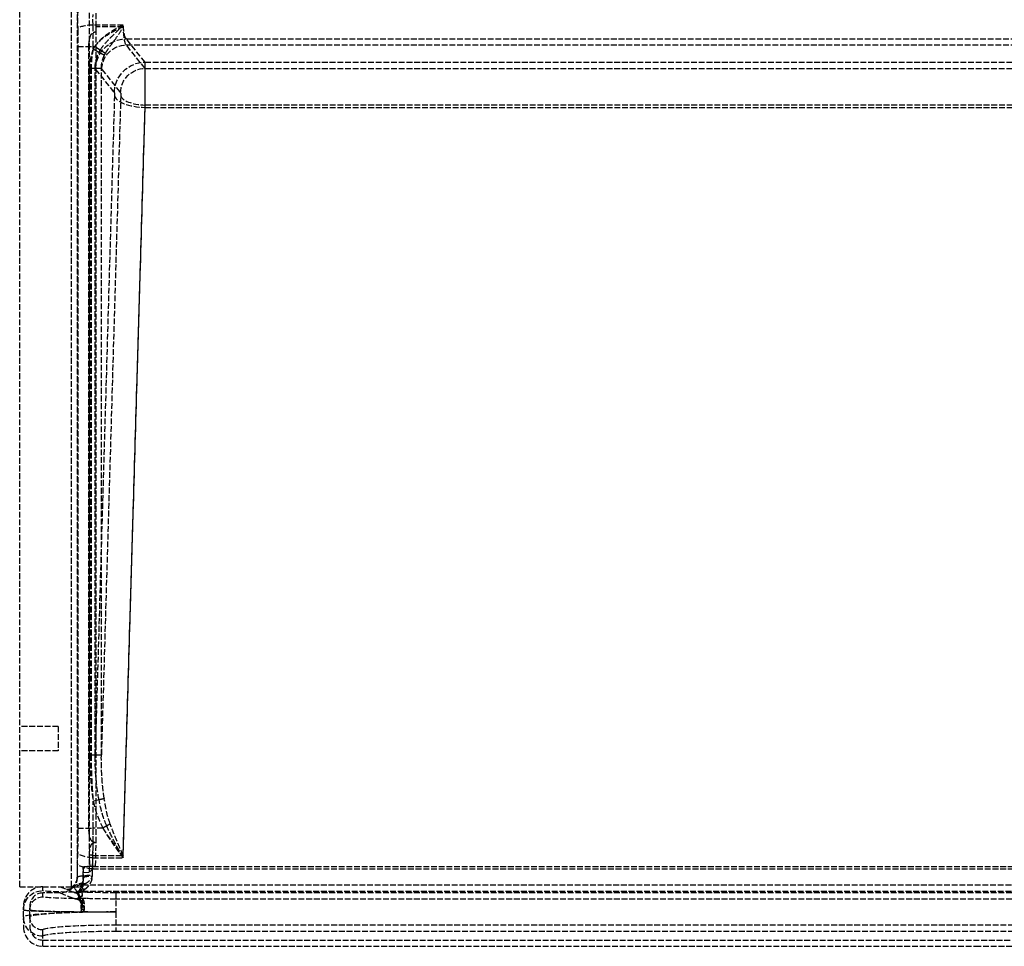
# Model space of a CAD drawing. Header units: millimetres. Extents: x 0 to 512, y -16 to 500.
# Tile 1 of 3: x 0 to 256, y -16 to 225. Entities that reach past the tile are written whole.
import ezdxf

# ---------------------------------------------------------------- set-up
doc = ezdxf.new("R2010")
doc.units = ezdxf.units.MM
doc.header["$LTSCALE"] = 10
doc.linetypes.add('ALLCAD_Strich', pattern=[0.2, 0.15, -0.05])
doc.layers.add('BESCH_KONT_sich_schn_grun_2d', color=10, linetype='Continuous')

msp = doc.modelspace()

# ---------------------------------------------------------------- linework, layer by layer
at = {"layer": 'BESCH_KONT_sich_schn_grun_2d', "linetype": 'ALLCAD_Strich'}
for p, q in [((0, 0), (0, 500)), ((13.5, 0), (13.5, 500)), ((18.14, 3.74), (18.14, 490.07)), ((14.9, 484.77), (14.9, 2.44)), ((26.93, 224.08), (19.07, 224.08)), ((26.93, 223.62), (19.86, 223.62)), ((19.89, 11.5), (19.89, 222.38)), ((32.59, 214.4), (27.72, 220.5)), ((27.72, 220.5), (469.28, 220.5)), ((15.13, 218.48), (15.13, 15.25)), ((15.13, 218.48), (19.12, 218.48)), ((17.99, 15.25), (17.99, 218.48)), ((19.12, 217.84), (19.12, 218.48)), ((19.12, 218.48), (19.5, 218.48)), ((19.12, 217.84), (20.66, 217)), ((20.96, 217.55), (19.5, 218.48)), ((27.72, 218.88), (469.28, 218.88)), ((32.59, 212.78), (27.72, 218.88)), ((18.22, 212.84), (19.61, 212.84)), ((18.22, 212.84), (18.22, 34.2)), ((18.58, 212.84), (18.58, 34.2)), ((19.61, 34.2), (19.61, 212.84)), ((19.61, 212.84), (21.23, 212.84)), ((19.74, 212.53), (24.61, 206.43)), ((21.23, 34.2), (21.23, 212.84)), ((21.37, 212.53), (26.24, 206.43)), ((32.59, 214.4), (464.41, 214.4)), ((32.59, 212.78), (464.41, 212.78)), ((24.64, 205.74), (19.61, 34.2)), ((26.27, 205.74), (21.23, 34.2)), ((26.89, 8.15), (32.62, 203.28)), ((26.89, 7.51), (32.62, 202.65)), ((32.62, 203.28), (464.38, 203.28)), ((32.62, 202.65), (464.38, 202.65)), ((10, 41.65), (0, 41.65)), ((10, 41.65), (10, 35.35)), ((10, 35.35), (0, 35.35)), ((19.61, 34.2), (18.22, 34.2)), ((21.23, 34.2), (19.61, 34.2)), ((20.62, 22.57), (19.12, 22.23)), ((19.12, 15.25), (19.12, 22.23)), ((22.62, 15.8), (21.61, 15.25)), ((15.13, 15.25), (19.12, 15.25)), ((21.61, 15.25), (19.12, 15.25)), ((19.43, 11.5), (19.89, 11.5)), ((19.72, 5.32), (19.89, 11.5)), ((15.04, 9.06), (14.96, 6.18)), ((18.95, 5.27), (19.03, 8.15)), ((19.03, 8.15), (26.89, 8.15)), ((16.5, 5.09), (16.56, 5.15)), ((18.14, 3.74), (19.72, 5.32)), ((18.3, 5.32), (19.72, 5.32)), ((18.95, 4.64), (19.03, 7.51)), ((18.95, 5.27), (478.05, 5.27)), ((19.03, 7.51), (26.89, 7.51)), ((16.5, 2.45), (16.5, 5.09)), ((16.5, 3.73), (18.14, 3.74)), ((18.95, 4.64), (478.05, 4.64)), ((0, 0), (13.5, 0)), ((6, -1.03), (6, 0)), ((10.5, 0), (12.2, -0.68)), ((13.64, 0), (13.5, 0)), ((14.03, 0), (15.84, 0)), ((14.92, 2.43), (14.9, 2.44)), ((16.5, 0), (15.84, 0)), ((16.33, 0.48), (480.67, 0.48)), ((16.5, 1.89), (16.5, 2.45)), ((16.55, 2.43), (16.5, 2.45)), ((16.5, 0), (16.5, 1.89)), ((10.5, -1.63), (6, -1.63)), ((6, -2.66), (6, -1.63)), ((10.5, -1.63), (14.19, -3.1)), ((12.2, -0.68), (14.19, -1.47)), ((16.33, -1.14), (480.67, -1.14)), ((472, -1.58), (25, -1.58)), ((25, -1.58), (25, -6.57)), ((1, -5), (1, -6.03)), ((2.63, -5), (2.63, -6.03)), ((472, -3.21), (25, -3.21)), ((1, -7.9), (1, -6.03)), ((2.63, -7.9), (2.63, -6.03)), ((25, -6.57), (25, -11.56)), ((1, -7.9), (1, -10.49)), ((2.63, -7.9), (2.63, -10.49)), ((25, -9.93), (472, -9.93)), ((6, -12.89), (6, -11.26)), ((25, -11.56), (472, -11.56)), ((6, -15.5), (6, -12.89)), ((6, -13.87), (491, -13.87)), ((6, -15.5), (248.49, -15.5)), ((248.49, -15.5), (248.49, -15.5)), ((248.49, -15.5), (248.49, -15.51)), ((248.49, -15.5), (248.49, -15.51)), ((248.49, -15.5), (248.49, -15.5)), ((248.49, -15.5), (248.49, -15.51)), ((248.49, -15.5), (248.5, -15.5)), ((248.49, -15.5), (248.49, -15.51)), ((248.49, -15.5), (248.49, -15.51)), ((248.49, -15.5), (248.49, -15.51)), ((248.49, -15.5), (248.49, -15.51)), ((248.49, -15.51), (248.49, -15.51)), ((248.49, -15.51), (248.49, -15.51)), ((248.49, -15.51), (248.5, -15.51)), ((248.5, -15.5), (248.5, -15.51)), ((248.51, -15.5), (248.5, -15.5)), ((248.5, -15.5), (248.5, -15.51)), ((248.5, -15.5), (248.5, -15.5)), ((248.5, -15.5), (248.5, -15.5)), ((248.5, -15.5), (248.5, -15.51)), ((248.5, -15.5), (248.5, -15.51)), ((248.5, -15.5), (248.5, -15.51)), ((248.5, -15.5), (248.5, -15.5)), ((248.5, -15.5), (248.5, -15.5)), ((248.5, -15.51), (248.5, -15.5)), ((248.5, -15.5), (248.5, -15.51)), ((248.5, -15.5), (248.5, -15.51)), ((248.5, -15.5), (248.5, -15.51)), ((248.51, -15.51), (248.5, -15.51)), ((248.5, -15.51), (248.5, -15.51)), ((248.5, -15.51), (248.5, -15.51)), ((248.51, -15.5), (248.51, -15.5)), ((248.51, -15.5), (248.51, -15.51)), ((248.51, -15.5), (248.51, -15.51)), ((248.51, -15.5), (248.51, -15.5)), ((248.51, -15.5), (248.51, -15.51)), ((248.51, -15.5), (491, -15.5)), ((248.51, -15.5), (248.51, -15.51)), ((248.51, -15.5), (248.51, -15.51)), ((248.51, -15.5), (248.51, -15.51)), ((248.51, -15.5), (248.51, -15.51)), ((248.51, -15.51), (248.51, -15.51)), ((248.51, -15.51), (248.51, -15.51))]:
    msp.add_line(p, q, dxfattribs=at)
for centre, major_axis, ratio, start_param, end_param in [((15.69, 225.48), (0, -9), 0.069927, -1.846598, -1.287002), ((19.07, 222.96), (-4, -0.08), 0.279946, -1.576506, -0.072726), ((18, 218.48), (0, 20), 0.055941, -1.570796, -1.287002), ((18.63, 218.48), (0, 18.37), 0.069927, -1.356851, -1.287002), ((18, 218.48), (0, 18.37), 0.060905, -1.570796, -1.371513), ((19.82, 225.48), (0, -13), 0.069927, -0.235462, -0.087266), ((21.44, 225.48), (0, -13), 0.069927, -0.235462, -0.087266), ((32.59, 205.94), (0, 8.5), 0.004113, -1.968165, -0.087266), ((32.59, 205.94), (0, 6.87), 0.005089, -1.968165, -0.087266), ((32.62, 205.74), (-8, 0.23), 0.386852, 0.075718, 1.582149), ((32.62, 205.74), (-6.37, 0.19), 0.386852, 0.075718, 1.582149), ((27.65, 36.19), (-0.74, -25.32), 0.386852, -0.975472, -0.586274), ((18, 15.25), (0, 20), 0.055941, -1.968165, -1.570796), ((18, 15.25), (0, 18.37), 0.060905, -1.77008, -1.570796), ((18, 15.25), (0, 18.37), 0.060905, -1.968165, -1.783787), ((15.41, 3.48), (0, -7), 0.069927, -1.968165, -1.420635), ((17.03, 3.48), (0, -7), 0.069927, -1.812777, -1.420635), ((6, -5), (0, 5), 0.999612, 0, 1.570796), ((12.2, 2.32), (-1.11, -2.79), 0.997179, 0.380007, 1.120889), ((16.33, -3.51), (-3.97, -0.49), 0.997527, -1.694182, -1.093458), ((16.91, -2.83), (-3, 2.65), 0.841589, -0.930789, -0.125464), ((2.76, 10.07), (13.26, -11.06), 0.273978, -0.119665, 0.284906), ((11.89, 2.44), (4.31, -1.72), 0.997179, -0.175868, 0.259624), ((6, -5), (0, 3.37), 0.999612, 0, 1.570796), ((14.19, 1.53), (-1.11, -2.79), 0.997179, 0.380007, 0.577806), ((15.56, -5.33), (-1.78, 3.58), 0.987927, -0.467074, -0.267812), ((16.17, -5.42), (0.28, 3.99), 0.705086, 0.09853, 0.460375), ((2.76, 8.45), (13.26, -11.06), 0.273978, -0.119665, 0.284906), ((14.19, 1.53), (-1.71, -4.3), 0.997179, 0.380007, 0.577806), ((25, -6.03), (24, 0), 0.022049, -3.141593, -1.957035), ((25, -7.9), (-24, 0), 0.055359, -1.570796, 0), ((25, -6.03), (22.37, 0), 0.023656, -3.141593, -1.957035), ((25, -7.9), (-22.37, 0), 0.059392, -1.570796, 0), ((25, -5.24), (24, 0), 0.055359, -1.880485, -1.570796), ((25, -5.24), (22.37, 0), 0.059392, -1.880485, -1.570796), ((6, -10.49), (0, -5.01), 0.997564, -1.570796, 0), ((6, -10.49), (0, -3.38), 0.997564, -1.570796, 0)]:
    msp.add_ellipse(centre, major_axis=major_axis, ratio=ratio, start_param=start_param, end_param=end_param, dxfattribs=at)
at = {"layer": 'BESCH_KONT_sich_schn_grun_2d', "linetype": 'ALLCAD_Strich', "extrusion": (0, 0, -1)}
for centre, major_axis, ratio, start_param, end_param in [((19.68, 225.48), (0, 5), 0.125868, -1.85459, -1.294994), ((20.31, 225.48), (0, -6.63), 0.069927, 1.287002, 1.846598), ((14.01, 218.48), (0, -16), 0.069927, -1.85459, -1.570796), ((27.8, 225.48), (0, 5), 0.18181, -3.054326, -1.85459), ((27.8, 225.48), (0, 6.63), 0.137111, -3.054326, -1.85459), ((276.6, 218.48), (-262.7, 0), 0.069927, 0.199284, 0.213945), ((27.72, 212.53), (6.25, 4.99), 0.993786, -2.464257, -0.89954), ((27.72, 212.53), (4.98, 3.98), 0.993786, -2.464257, -0.89954), ((32.59, 206.43), (6.25, 4.99), 0.993786, -2.464257, -0.89954), ((32.59, 206.43), (4.98, 3.98), 0.993786, -2.464257, -0.89954), ((24.61, 205.94), (0, -0.5), 0.069927, -3.054326, -1.173428), ((26.23, 205.94), (0, -0.5), 0.069927, -3.054326, -1.173428), ((27.65, 36.19), (-0.72, -24.63), 0.324723, 0.586274, 0.975472), ((27.65, 36.19), (-0.7, -24), 0.265352, 0.586274, 0.975472), ((14.01, 15.25), (0, -16), 0.069927, -1.570796, -1.173428), ((297.47, 15.25), (-281.89, -6.69), 0.060698, 0.159534, 0.166936), ((276.6, 15.25), (-262.7, 0), 0.069927, -0.205588, -0.199284), ((19.03, 9.06), (-4, 0.12), 0.386852, -1.582149, -0.075718), ((21.11, 79.77), (-2.14, -78.98), 0.029913, 0.339553, 0.43671), ((19.03, 9.06), (-2.37, 0.07), 0.386852, -1.582149, -1.208994), ((18.95, 6.18), (-4, 0.12), 0.386852, -1.582149, -0.075718), ((18.92, 5.15), (2.37, 0.01), 0.078071, -1.841299, -1.83267), ((18.95, 6.18), (-2.37, 0.07), 0.386852, -1.582149, -1.297523), ((19.4, 3.48), (0, 4.63), 0.105721, -1.720957, -1.173428), ((18.91, 2.43), (-4, -0.04), 0.149589, 0.070609, 1.572379), ((19.4, 3.48), (0, 3), 0.163163, -1.720957, -1.173428), ((11.89, 2.44), (2.79, -1.11), 0.997179, -0.378065, 0.571681), ((6, -6.03), (-5, 0), 0.999612, 0, 1.570796), ((25, -1.03), (-19, 0), 0.027851, -0.965447, 0), ((10.49, 3), (4.31, -1.72), 0.997179, 0.324881, 1.19079), ((2.76, 6.08), (12.01, -7.51), 0.114797, -0.419931, -0.015359), ((2.76, 6.08), (12.44, -8.99), 0.182945, -0.353842, 0.050729), ((25, -0.26), (-19, 0), 0.069927, -1.570796, -1.155091), ((6, -6.03), (-3.37, 0), 0.999612, 0, 1.570796), ((25, -2.66), (-19, 0), 0.027851, -0.965447, 0), ((25, -1.88), (-19, 0), 0.069927, -1.570796, -1.155091), ((17.56, -6.48), (-1.79, 3.58), 0.337257, -1.403312, -1.355453), ((6, -7.9), (-5, 0), 0.997564, -1.570796, 0), ((6, -7.9), (-3.37, 0), 0.997564, -1.570796, 0), ((25, -11.26), (19, 0), 0.069927, -3.141593, -1.570796), ((25, -12.89), (19, 0), 0.069927, -3.141593, -1.570796)]:
    msp.add_ellipse(centre, major_axis=major_axis, ratio=ratio, start_param=start_param, end_param=end_param, dxfattribs=at)
at = {"layer": 'BESCH_KONT_sich_schn_grun_2d', "linetype": 'ALLCAD_Strich'}
for points, knots in [([(26.93, 224.08), (26.3, 223.78), (25.68, 223.46), (24.47, 222.8), (23.88, 222.45), (22.4, 221.47), (21.54, 220.79), (20.31, 219.54), (19.88, 219.02), (19.5, 218.48)], [-0.9745351, -0.9745351, -0.9745351, -0.9745351, -0.7609276, -0.7609276, -0.5487362, -0.5487362, -0.2110524, -0.2110524, 0, 0, 0, 0]), ([(26.93, 223.62), (26.22, 223.3), (25.51, 222.97), (24.13, 222.26), (23.46, 221.88), (22.82, 221.47), (22.18, 221.05), (21.57, 220.6), (20.44, 219.6), (19.93, 219.06), (19.5, 218.48)], [-0.9745351, -0.9745351, -0.9745351, -0.9745351, -0.7309013, -0.7309013, -0.4872675, -0.4872675, -0.4872675, -0.2436338, -0.2436338, 0, 0, 0, 0]), ([(20.96, 217.55), (21.27, 218.05), (21.61, 218.54), (22.61, 219.77), (23.29, 220.48), (24.48, 221.65), (24.95, 222.11), (25.92, 223.07), (26.42, 223.57), (26.93, 224.08)], [0, 0, 0, 0, 0.2110524, 0.2110524, 0.5487362, 0.5487362, 0.7609276, 0.7609276, 0.9745351, 0.9745351, 0.9745351, 0.9745351]), ([(22.29, 216.7), (22.56, 217.19), (22.88, 217.68), (23.58, 218.66), (23.96, 219.16), (24.36, 219.7), (24.76, 220.24), (25.17, 220.82), (26.03, 222.13), (26.48, 222.86), (26.93, 223.62)], [0, 0, 0, 0, 0.2436338, 0.2436338, 0.4872675, 0.4872675, 0.4872675, 0.7309013, 0.7309013, 0.9745351, 0.9745351, 0.9745351, 0.9745351]), ([(17.99, 218.48), (17.99, 218.9), (18.01, 219.33), (18.1, 220.09), (18.17, 220.46), (18.37, 221.21), (18.51, 221.53), (18.74, 221.85), (18.81, 221.94), (18.96, 222.06), (19.03, 222.09), (19.1, 222.12)], [-0.2898042, -0.2898042, -0.2898042, -0.2898042, -0.2085017, -0.2085017, -0.1387261, -0.1387261, -0.0566435, -0.0566435, -0.022162, -0.022162, 0, 0, 0, 0]), ([(19.12, 217.84), (18.83, 217.08), (18.6, 216.26), (18.29, 214.58), (18.22, 213.71), (18.22, 212.84)], [-0.522631, -0.522631, -0.522631, -0.522631, -0.2613155, -0.2613155, 0, 0, 0, 0]), ([(19.12, 217.84), (19.03, 217.46), (18.96, 217.06), (18.82, 216.26), (18.77, 215.84), (18.72, 215.42), (18.68, 215), (18.64, 214.57), (18.6, 213.71), (18.58, 213.28), (18.58, 212.84)], [-0.522631, -0.522631, -0.522631, -0.522631, -0.3919733, -0.3919733, -0.2613155, -0.2613155, -0.2613155, -0.1306578, -0.1306578, 0, 0, 0, 0]), ([(19.61, 212.84), (19.6, 213.56), (19.69, 214.28), (20.05, 215.68), (20.32, 216.35), (20.66, 217)], [0, 0, 0, 0, 0.2613155, 0.2613155, 0.522631, 0.522631, 0.522631, 0.522631]), ([(20.66, 217), (20.77, 216.94), (21.16, 216.73), (21.71, 216.43), (21.97, 216.28), (22.05, 216.24)], [-0.5996418, -0.5996418, -0.5996418, -0.5996418, -0.5, -0.25, 0, 0, 0, 0]), ([(22.29, 216.7), (22.2, 216.75), (21.94, 216.92), (21.42, 217.25), (21.06, 217.48), (20.96, 217.55)], [0, 0, 0, 0, 0.25, 0.5, 0.5933408, 0.5933408, 0.5933408, 0.5933408]), ([(21.23, 212.84), (21.23, 213.13), (21.25, 213.42), (21.31, 214), (21.37, 214.29), (21.44, 214.58), (21.51, 214.86), (21.59, 215.14), (21.8, 215.7), (21.92, 215.97), (22.05, 216.24)], [0, 0, 0, 0, 0.1306578, 0.1306578, 0.2613155, 0.2613155, 0.2613155, 0.3919733, 0.3919733, 0.522631, 0.522631, 0.522631, 0.522631]), ([(22.05, 216.24), (22.07, 216.28), (22.09, 216.32), (22.12, 216.39), (22.14, 216.43), (22.16, 216.47), (22.18, 216.51), (22.2, 216.55), (22.24, 216.62), (22.27, 216.66), (22.29, 216.7)], [-0.07447153, -0.07447153, -0.07447153, -0.07447153, -0.05585365, -0.05585365, -0.03723577, -0.03723577, -0.03723577, -0.01861788, -0.01861788, 0, 0, 0, 0]), ([(18.22, 34.2), (18.22, 33.49), (18.22, 32.78), (18.32, 28.77), (18.6, 25.45), (19.12, 22.23)], [-1.207893, -1.207893, -1.207893, -1.207893, -0.993364, -0.993364, 0, 0, 0, 0]), ([(18.58, 34.2), (18.58, 33.2), (18.59, 32.2), (18.63, 30.19), (18.67, 29.19), (18.71, 28.19), (18.75, 27.19), (18.81, 26.19), (18.94, 24.2), (19.03, 23.21), (19.12, 22.23)], [-1.207893, -1.207893, -1.207893, -1.207893, -0.90592, -0.90592, -0.603946, -0.603946, -0.603946, -0.301973, -0.301973, 0, 0, 0, 0]), ([(20.62, 22.57), (20.03, 25.71), (19.71, 28.92), (19.61, 32.82), (19.6, 33.51), (19.61, 34.2)], [0, 0, 0, 0, 0.993364, 0.993364, 1.207893, 1.207893, 1.207893, 1.207893]), ([(21.98, 22.89), (21.84, 23.81), (21.72, 24.75), (21.52, 26.63), (21.44, 27.57), (21.38, 28.52), (21.32, 29.46), (21.28, 30.41), (21.23, 32.3), (21.22, 33.25), (21.23, 34.2)], [0, 0, 0, 0, 0.301973, 0.301973, 0.603946, 0.603946, 0.603946, 0.90592, 0.90592, 1.207893, 1.207893, 1.207893, 1.207893]), ([(21.98, 22.89), (21.83, 22.85), (21.47, 22.77), (20.97, 22.65), (20.67, 22.58), (20.62, 22.57)], [0, 0, 0, 0, 0.25, 0.5, 0.546553, 0.546553, 0.546553, 0.546553]), ([(23.54, 16.3), (23.4, 16.23), (23.11, 16.07), (22.79, 15.9), (22.62, 15.81), (22.62, 15.8)], [-1, -1, -1, -1, -0.75, -0.5, -0.4931553, -0.4931553, -0.4931553, -0.4931553]), ([(26.89, 7.51), (26.16, 8.82), (25.41, 10.17), (23.97, 12.95), (23.27, 14.37), (22.62, 15.8)], [-0.002297, -0.002297, -0.002297, -0.002297, 0.502749, 0.502749, 1.007795, 1.007795, 1.007795, 1.007795]), ([(26.89, 8.15), (26.61, 8.79), (26.31, 9.45), (25.74, 10.79), (25.45, 11.47), (25.16, 12.15), (24.88, 12.84), (24.6, 13.52), (24.06, 14.91), (23.79, 15.61), (23.54, 16.3)], [-0.002297, -0.002297, -0.002297, -0.002297, 0.250226, 0.250226, 0.502749, 0.502749, 0.502749, 0.755272, 0.755272, 1.007795, 1.007795, 1.007795, 1.007795]), ([(19.1, 11.62), (19.04, 11.64), (18.99, 11.67), (18.88, 11.74), (18.83, 11.78), (18.65, 11.98), (18.55, 12.17), (18.34, 12.63), (18.22, 13.02), (18.03, 14.05), (17.99, 14.67), (17.99, 15.25)], [-0.4249274, -0.4249274, -0.4249274, -0.4249274, -0.4048093, -0.4048093, -0.3826229, -0.3826229, -0.3145175, -0.3145175, -0.1759728, -0.1759728, 0, 0, 0, 0]), ([(21.61, 15.25), (22.41, 13.9), (23.28, 12.56), (25.06, 9.97), (25.98, 8.71), (26.89, 7.51)], [-1.007795, -1.007795, -1.007795, -1.007795, -0.502749, -0.502749, 0.002297, 0.002297, 0.002297, 0.002297]), ([(21.61, 15.25), (22.01, 14.63), (22.43, 14.01), (23.28, 12.79), (23.72, 12.19), (24.17, 11.59), (24.62, 10.99), (25.07, 10.41), (25.98, 9.26), (26.44, 8.7), (26.89, 8.15)], [-1.007795, -1.007795, -1.007795, -1.007795, -0.755272, -0.755272, -0.502749, -0.502749, -0.502749, -0.250226, -0.250226, 0.002297, 0.002297, 0.002297, 0.002297]), ([(18.17, 8.23), (18.15, 8.58), (18.17, 8.93), (18.24, 9.61), (18.3, 9.96), (18.48, 10.58), (18.59, 10.83), (18.77, 11.11), (18.85, 11.2), (18.98, 11.31), (19.03, 11.35), (19.09, 11.37)], [-0.2745295, -0.2745295, -0.2745295, -0.2745295, -0.1971963, -0.1971963, -0.1227082, -0.1227082, -0.0528112, -0.0528112, -0.0194859, -0.0194859, 0, 0, 0, 0]), ([(16.56, 5.15), (16.57, 5.17), (16.61, 5.18), (16.72, 5.21), (16.8, 5.22), (17.06, 5.25), (17.27, 5.27), (17.75, 5.3), (18.01, 5.31), (18.28, 5.32)], [-0.3031978, -0.3031978, -0.3031978, -0.3031978, -0.2440485, -0.2440485, -0.1854281, -0.1854281, -0.0869654, -0.0869654, 0, 0, 0, 0]), ([(16.91, 0.77), (17.09, 0.85), (17.27, 0.95), (17.76, 1.24), (18.06, 1.46), (18.6, 2.01), (18.82, 2.36), (18.91, 2.83), (18.92, 2.93), (18.91, 3.03)], [0, 0, 0, 0, 0.1431822, 0.1431822, 0.3722738, 0.3722738, 0.6449178, 0.6449178, 0.7150111, 0.7150111, 0.7150111, 0.7150111]), ([(16.91, -0.7), (17.13, -0.54), (17.37, -0.34), (17.83, 0.12), (18.06, 0.38), (18.26, 0.68), (18.44, 0.94), (18.59, 1.24), (18.84, 1.94), (18.92, 2.35), (18.91, 2.78)], [0, 0, 0, 0, 0.1787528, 0.1787528, 0.3575056, 0.3575056, 0.3575056, 0.5184306, 0.5184306, 0.7150111, 0.7150111, 0.7150111, 0.7150111]), ([(14.22, 0.11), (14.17, 0.04), (14.13, -0.03), (14.08, -0.12), (14.07, -0.15), (14.06, -0.2), (14.06, -0.21), (14.07, -0.22)], [0, 0, 0, 0, 0.1178861, 0.1178861, 0.2131778, 0.2131778, 0.2727351, 0.2727351, 0.2727351, 0.2727351]), ([(14.92, 2.43), (14.93, 2.33), (14.92, 2.23), (14.9, 1.75), (14.82, 1.4), (14.63, 0.83), (14.52, 0.61), (14.34, 0.3), (14.28, 0.2), (14.22, 0.11)], [-0.7150111, -0.7150111, -0.7150111, -0.7150111, -0.6449178, -0.6449178, -0.3722738, -0.3722738, -0.1431822, -0.1431822, 0, 0, 0, 0]), ([(16.55, 2.43), (16.56, 2), (16.51, 1.58), (16.35, 0.87), (16.26, 0.58), (16.15, 0.31), (16.03, 0.01), (15.88, -0.26), (15.6, -0.72), (15.45, -0.92), (15.32, -1.09)], [-0.7150111, -0.7150111, -0.7150111, -0.7150111, -0.5184306, -0.5184306, -0.3575056, -0.3575056, -0.3575056, -0.1787528, -0.1787528, 0, 0, 0, 0]), ([(16.33, 0.48), (16.33, 0.49), (16.34, 0.5), (16.4, 0.53), (16.46, 0.56), (16.65, 0.65), (16.77, 0.7), (16.91, 0.77)], [-0.2727351, -0.2727351, -0.2727351, -0.2727351, -0.2131778, -0.2131778, -0.1178861, -0.1178861, 0, 0, 0, 0]), ([(14.19, -1.47), (14.5, -1.5), (14.78, -1.65), (15.32, -2.33), (15.56, -2.97), (15.87, -4.59), (15.96, -5.55), (15.96, -6.52)], [-1.355472, -1.355472, -1.355472, -1.355472, -0.961509, -0.961509, -0.465557, -0.465557, 0, 0, 0, 0]), ([(14.78, -1.41), (14.78, -1.41), (14.78, -1.41), (14.78, -1.41), (14.78, -1.41), (14.78, -1.41), (14.78, -1.41), (14.78, -1.42), (14.78, -1.42), (14.79, -1.43), (14.79, -1.43), (14.82, -1.46), (14.86, -1.49), (14.98, -1.58), (15.07, -1.66), (15.17, -1.76)], [0, 0, 0, 0, 0.0019897, 0.0019897, 0.0039795, 0.0039795, 0.0079589, 0.0079589, 0.0158427, 0.0158427, 0.0314996, 0.0314996, 0.0763591, 0.0763591, 0.1527183, 0.1527183, 0.1527183, 0.1527183]), ([(15.32, -1.09), (15.27, -1.15), (15.22, -1.21), (15.14, -1.31), (15.1, -1.36), (15.07, -1.4), (15.04, -1.44), (15.02, -1.47), (14.99, -1.53), (14.99, -1.55), (14.99, -1.56)], [0, 0, 0, 0, 0.0681838, 0.0681838, 0.1363675, 0.1363675, 0.1363675, 0.2045513, 0.2045513, 0.2727351, 0.2727351, 0.2727351, 0.2727351]), ([(15.17, -1.76), (15.24, -1.84), (15.32, -1.94), (15.47, -2.18), (15.54, -2.32), (15.66, -2.64), (15.71, -2.8), (15.81, -3.15), (15.85, -3.32), (15.91, -3.68), (15.94, -3.84), (15.98, -4.2), (16, -4.38), (16.03, -4.76), (16.04, -4.96), (16.05, -5.36), (16.05, -5.56), (16.04, -5.89), (16.03, -6.02), (16.01, -6.2), (16.01, -6.26), (16, -6.3)], [0, 0, 0, 0, 0.0605021, 0.0605021, 0.1157303, 0.1157303, 0.1582136, 0.1582136, 0.190893, 0.190893, 0.2146236, 0.2146236, 0.234589, 0.234589, 0.2513925, 0.2513925, 0.2658423, 0.2658423, 0.2769575, 0.2769575, 0.2839045, 0.2839045, 0.2839045, 0.2839045]), ([(16.17, -1.43), (15.99, -1.42), (15.82, -1.41), (15.63, -1.38), (15.58, -1.37), (15.55, -1.36), (15.55, -1.35), (15.55, -1.35), (15.55, -1.35), (15.55, -1.34), (15.55, -1.34), (15.56, -1.34), (15.56, -1.34), (15.56, -1.34), (15.56, -1.34), (15.56, -1.34)], [-0.1527183, -0.1527183, -0.1527183, -0.1527183, -0.0763591, -0.0763591, -0.0314996, -0.0314996, -0.0158427, -0.0158427, -0.0079589, -0.0079589, -0.0039795, -0.0039795, -0.0019897, -0.0019897, 0, 0, 0, 0]), ([(16.07, -6.48), (16.1, -6.43), (16.12, -6.36), (16.18, -6.15), (16.21, -5.99), (16.27, -5.6), (16.29, -5.35), (16.33, -4.86), (16.35, -4.61), (16.37, -4.14), (16.37, -3.92), (16.38, -3.48), (16.38, -3.28), (16.38, -2.87), (16.37, -2.67), (16.35, -2.28), (16.34, -2.12), (16.3, -1.81), (16.28, -1.69), (16.23, -1.51), (16.2, -1.46), (16.17, -1.43)], [-0.2839045, -0.2839045, -0.2839045, -0.2839045, -0.2769575, -0.2769575, -0.2658423, -0.2658423, -0.2513925, -0.2513925, -0.234589, -0.234589, -0.2146236, -0.2146236, -0.190893, -0.190893, -0.1582136, -0.1582136, -0.1157303, -0.1157303, -0.0605021, -0.0605021, 0, 0, 0, 0]), ([(16.33, -1.14), (16.33, -1.13), (16.35, -1.11), (16.4, -1.07), (16.45, -1.03), (16.5, -1), (16.55, -0.96), (16.62, -0.91), (16.76, -0.81), (16.83, -0.76), (16.91, -0.7)], [-0.2727351, -0.2727351, -0.2727351, -0.2727351, -0.2045513, -0.2045513, -0.1363675, -0.1363675, -0.1363675, -0.0681838, -0.0681838, 0, 0, 0, 0]), ([(14.19, -3.1), (14.66, -3.12), (15.08, -3.25), (15.62, -3.64), (15.79, -3.82), (15.93, -4.04), (16.09, -4.27), (16.22, -4.54), (16.48, -5.34), (16.57, -5.93), (16.57, -6.52)], [-1.355472, -1.355472, -1.355472, -1.355472, -0.918965, -0.918965, -0.677736, -0.677736, -0.677736, -0.420648, -0.420648, 0, 0, 0, 0]), ([(15.1, -3.01), (15.1, -3.01), (15.1, -3.01), (15.09, -3.01), (15.09, -3.01), (15.09, -3.01), (15.09, -3.01), (15.09, -3.01), (15.09, -3.02), (15.1, -3.03), (15.11, -3.03), (15.14, -3.06), (15.18, -3.07), (15.23, -3.09), (15.27, -3.12), (15.33, -3.14), (15.45, -3.19), (15.51, -3.22), (15.57, -3.25)], [0, 0, 0, 0, 0.0019897, 0.0019897, 0.0039795, 0.0039795, 0.0079589, 0.0079589, 0.0158427, 0.0158427, 0.0381796, 0.0381796, 0.0763591, 0.0763591, 0.0763591, 0.1145387, 0.1145387, 0.1527183, 0.1527183, 0.1527183, 0.1527183]), ([(16.17, -3.06), (15.99, -3.05), (15.82, -3.03), (15.63, -3.01), (15.58, -3), (15.55, -2.98), (15.55, -2.98), (15.55, -2.97), (15.55, -2.97), (15.55, -2.97), (15.55, -2.97), (15.56, -2.97), (15.56, -2.97), (15.56, -2.97), (15.56, -2.97), (15.56, -2.96)], [-0.1527183, -0.1527183, -0.1527183, -0.1527183, -0.0763591, -0.0763591, -0.0314996, -0.0314996, -0.0158427, -0.0158427, -0.0079589, -0.0079589, -0.0039795, -0.0039795, -0.0019897, -0.0019897, 0, 0, 0, 0]), ([(15.57, -3.25), (15.7, -3.31), (15.83, -3.4), (16.07, -3.62), (16.18, -3.76), (16.29, -3.94), (16.36, -4.06), (16.43, -4.2), (16.54, -4.49), (16.58, -4.63), (16.67, -5.02), (16.71, -5.28), (16.72, -5.9), (16.69, -6.24), (16.64, -6.37)], [0, 0, 0, 0, 0.0744362, 0.0744362, 0.1419522, 0.1419522, 0.1419522, 0.18446, 0.18446, 0.2146236, 0.2146236, 0.2524725, 0.2524725, 0.2839045, 0.2839045, 0.2839045, 0.2839045]), ([(16.68, -6.48), (16.78, -6.32), (16.85, -5.94), (16.9, -5.19), (16.89, -4.87), (16.85, -4.41), (16.82, -4.25), (16.76, -3.91), (16.72, -3.76), (16.67, -3.64), (16.6, -3.44), (16.52, -3.32), (16.35, -3.13), (16.26, -3.08), (16.17, -3.06)], [-0.2839045, -0.2839045, -0.2839045, -0.2839045, -0.2524725, -0.2524725, -0.2146236, -0.2146236, -0.18446, -0.18446, -0.1419522, -0.1419522, -0.1419522, -0.0744362, -0.0744362, 0, 0, 0, 0]), ([(16, -6.3), (15.99, -6.34), (15.99, -6.37), (15.97, -6.45), (15.97, -6.49), (15.96, -6.52)], [-0.01019037, -0.01019037, -0.01019037, -0.01019037, -0.00459813, -0.00459813, 0.00099412, 0.00099412, 0.00099412, 0.00099412]), ([(15.96, -6.52), (15.98, -6.52), (16, -6.51), (16.03, -6.49), (16.05, -6.48), (16.07, -6.48)], [-0.00099412, -0.00099412, -0.00099412, -0.00099412, 0.00459813, 0.00459813, 0.01019037, 0.01019037, 0.01019037, 0.01019037]), ([(16.64, -6.37), (16.63, -6.39), (16.63, -6.4), (16.61, -6.42), (16.61, -6.44), (16.6, -6.45), (16.6, -6.46), (16.59, -6.47), (16.58, -6.5), (16.58, -6.51), (16.57, -6.52)], [-0.01019037, -0.01019037, -0.01019037, -0.01019037, -0.00739425, -0.00739425, -0.00459813, -0.00459813, -0.00459813, -0.00180201, -0.00180201, 0.00099412, 0.00099412, 0.00099412, 0.00099412]), ([(16.57, -6.52), (16.58, -6.52), (16.59, -6.52), (16.61, -6.51), (16.62, -6.5), (16.63, -6.5), (16.63, -6.5), (16.64, -6.49), (16.66, -6.48), (16.67, -6.48), (16.68, -6.48)], [-0.00099412, -0.00099412, -0.00099412, -0.00099412, 0.00180201, 0.00180201, 0.00459813, 0.00459813, 0.00459813, 0.00739425, 0.00739425, 0.01019037, 0.01019037, 0.01019037, 0.01019037]), ([(16.68, -6.48), (16.81, -6.48), (16.94, -6.48), (17.43, -6.49), (17.81, -6.5), (18.18, -6.51)], [-0.38114375, -0.38114375, -0.38114375, -0.38114375, -0.3626444, -0.3626444, -0.30968911, -0.30968911, -0.30968911, -0.30968911])]:
    msp.add_open_spline(points, degree=3, knots=knots, dxfattribs=at)
for points in [[(19.5, 218.48), (19.36, 218.27), (19.24, 218.06), (19.12, 217.84)], [(20.66, 217), (20.75, 217.18), (20.85, 217.37), (20.96, 217.55)], [(16.55, 2.43), (16.57, 2.47), (16.72, 2.56), (17.26, 2.68), (18.02, 2.76), (18.62, 2.78), (18.91, 2.78)], [(16.33, -1.14), (16.22, -1.14), (15.98, -1.16), (15.63, -1.24), (15.3, -1.37), (15.09, -1.49), (14.99, -1.56)], [(16.91, -0.7), (16.77, -0.67), (16.47, -0.65), (16.04, -0.71), (15.65, -0.85), (15.42, -1), (15.32, -1.09)], [(17.33, -1.47), (16.93, -1.46), (16.55, -1.45), (16.17, -1.43)], [(15.56, -2.96), (15.52, -2.96), (15.44, -2.97), (15.33, -2.97), (15.21, -2.99), (15.13, -3), (15.1, -3.01)], [(16.17, -3.06), (16.12, -3.06), (16.02, -3.07), (15.86, -3.11), (15.72, -3.17), (15.62, -3.22), (15.57, -3.25)], [(17.33, -3.1), (16.93, -3.08), (16.55, -3.07), (16.17, -3.06)], [(16.07, -6.48), (16.6, -6.49), (17.14, -6.5), (17.69, -6.51)], [(16.68, -6.48), (16.68, -6.47), (16.67, -6.45), (16.66, -6.43), (16.65, -6.4), (16.64, -6.38), (16.64, -6.37)]]:
    msp.add_open_spline(points, degree=3, dxfattribs=at)

doc.saveas('drawing.dxf')
